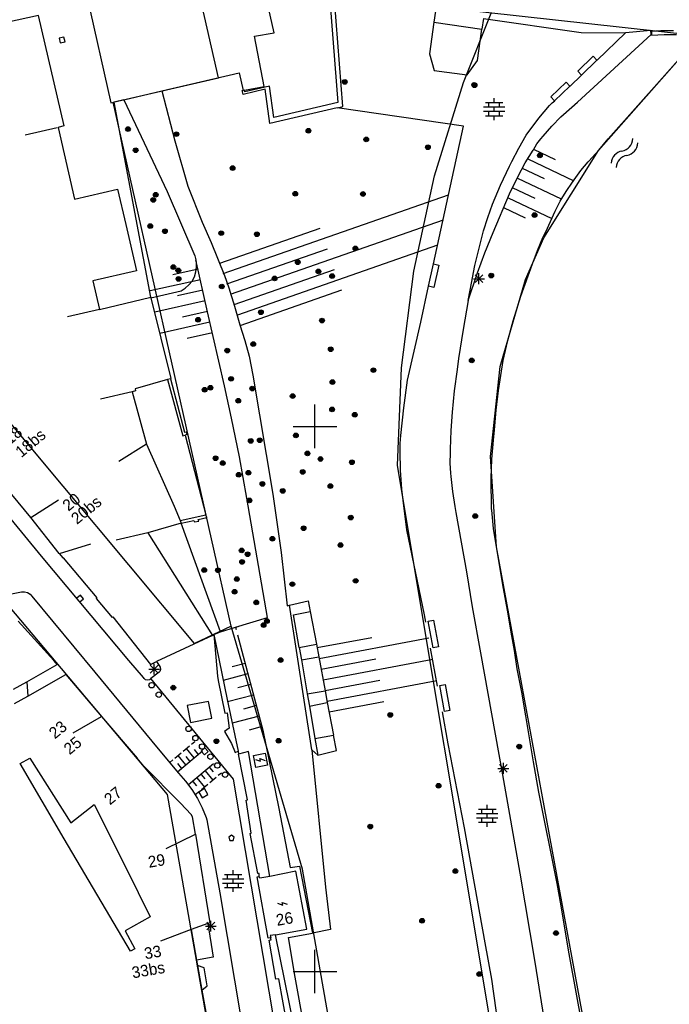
# Model space of a CAD drawing. Header units: millimetres. Extents: x 135944 to 142000, y 454200 to 456692.
# Tile 70 of 185: x 137123 to 137182, y 455997 to 456087. Entities that reach past the tile are written whole.
import ezdxf
from ezdxf.enums import TextEntityAlignment as Align

# ---------------------------------------------------------------- set-up
doc = ezdxf.new("R2010")
doc.units = ezdxf.units.MM
doc.layers.add('TotaalGBKN2013_Bistad', color=251, linetype='Continuous')
doc.layers.add('TotaalGBKN2013X$0$Contouren', color=251, linetype='Continuous')
doc.styles.add('TotaalGBKN2013X$0$GBKN binnenstad 2009$0$Standard', font='txt')

msp = doc.modelspace()

# ---------------------------------------------------------------- linework, layer by layer
at = {"layer": 'TotaalGBKN2013_Bistad'}
for p, q in [((137126.941, 456098.971), (137131.301, 456079.671)), ((137146.27, 456086.09), (137144.56, 456093.72)), ((137151.36, 456089.11), (137152.11, 456079.69)), ((137152.57, 456079.35), (137151.8, 456089.15)), ((137161.062, 456088.096), (137160.902, 456087.063)), ((137124.674, 456087.691), (137121.749, 456087.028)), ((137124.649, 456087.681), (137126.976, 456077.556)), ((137160.902, 456087.063), (137160.49, 456084.167)), ((137160.902, 456087.063), (137165.292, 456086.426)), ((137165.447, 456087.423), (137165.292, 456086.426)), ((137165.447, 456087.423), (137174.391, 456086.119)), ((137144.45, 456085.79), (137146.27, 456086.09)), ((137164.915, 456083.57), (137165.292, 456086.426)), ((137174.391, 456086.119), (137178.457, 456086.095)), ((137178.457, 456086.095), (137175.863, 456083.584)), ((137180.797, 456086.313), (137178.457, 456086.095)), ((137180.82, 456085.934), (137180.797, 456086.313)), ((137181.696, 456086.285), (137180.841, 456086.231)), ((137180.841, 456086.231), (137180.861, 456085.891)), ((137182.855, 456086.288), (137181.696, 456086.285)), ((137126.998, 456085.706), (137126.561, 456085.601)), ((137126.561, 456085.601), (137126.666, 456085.164)), ((137126.666, 456085.164), (137127.103, 456085.269)), ((137127.103, 456085.269), (137126.998, 456085.706)), ((137145.36, 456081.18), (137144.45, 456085.79)), ((137175.548, 456081.126), (137180.82, 456085.934)), ((137176.884, 456076.383), (137185.21, 456085.762)), ((137180.861, 456085.891), (137182.003, 456085.953)), ((137182.003, 456085.953), (137183.147, 456085.936)), ((137160.49, 456084.167), (137160.943, 456082.652)), ((137163.943, 456082.253), (137164.915, 456083.57)), ((137174.095, 456082.581), (137175.495, 456083.953)), ((137175.845, 456083.596), (137174.445, 456082.224)), ((137175.495, 456083.953), (137175.845, 456083.596)), ((137160.943, 456082.652), (137163.943, 456082.253)), ((137174.445, 456082.224), (137174.095, 456082.581)), ((137135.974, 456080.773), (137143.051, 456082.441)), ((137143.051, 456082.441), (137143.411, 456080.821)), ((137174.434, 456082.21), (137173.383, 456081.201)), ((137132.492, 456079.952), (137135.974, 456080.773)), ((137135.974, 456080.773), (137137.157, 456076.191)), ((137143.343, 456080.802), (137143.411, 456080.821)), ((137143.436, 456080.454), (137143.343, 456080.802)), ((137143.538, 456080.844), (137143.411, 456080.821)), ((137145.43, 456080.913), (137143.436, 456080.454)), ((137143.538, 456080.844), (137145.36, 456081.18)), ((137143.579, 456080.692), (137143.538, 456080.844)), ((137145.842, 456081.214), (137143.579, 456080.692)), ((137145.88, 456077.78), (137145.43, 456080.913)), ((137146.24, 456078.32), (137145.842, 456081.214)), ((137171.616, 456080.222), (137173.02, 456081.568)), ((137173.366, 456081.207), (137171.962, 456079.861)), ((137173.02, 456081.568), (137173.366, 456081.207)), ((137174.057, 456079.727), (137175.548, 456081.126)), ((137132.492, 456079.952), (137131.606, 456079.743)), ((137132.492, 456079.952), (137136.474, 456071.546)), ((137166.425, 456079.696), (137166.425, 456080.096)), ((137171.962, 456079.861), (137171.616, 456080.222)), ((137171.74, 456079.66), (137172.002, 456079.873)), ((137131.301, 456079.671), (137131.606, 456079.743)), ((137134.961, 456061.85), (137131.606, 456079.743)), ((137152.054, 456079.229), (137145.88, 456077.78)), ((137152.11, 456079.69), (137146.24, 456078.32)), ((137152.054, 456079.229), (137152.57, 456079.35)), ((137163.62, 456077.537), (137152.054, 456079.229)), ((137165.445, 456079.296), (137167.405, 456079.296)), ((137165.445, 456078.896), (137167.405, 456078.896)), ((137165.625, 456079.696), (137167.225, 456079.696)), ((137165.925, 456079.296), (137165.925, 456079.696)), ((137165.925, 456078.496), (137165.925, 456078.896)), ((137166.425, 456078.896), (137166.425, 456079.296)), ((137166.925, 456079.296), (137166.925, 456079.696)), ((137166.925, 456078.496), (137166.925, 456078.896)), ((137170.531, 456078.281), (137171.504, 456079.417)), ((137171.504, 456079.417), (137171.74, 456079.66)), ((137172.785, 456078.61), (137174.057, 456079.727)), ((137165.625, 456078.496), (137167.225, 456078.496)), ((137166.425, 456078.096), (137166.425, 456078.496)), ((137169.36, 456076.708), (137170.531, 456078.281)), ((137171.703, 456077.531), (137172.546, 456078.386)), ((137172.546, 456078.386), (137172.785, 456078.61)), ((137126.371, 456077.383), (137123.446, 456076.72)), ((137126.976, 456077.556), (137126.477, 456077.399)), ((137126.477, 456077.399), (137127.964, 456070.833)), ((137160.868, 456064.893), (137163.62, 456077.537)), ((137170.92, 456076.621), (137171.703, 456077.531)), ((137137.157, 456076.191), (137138.344, 456072.025)), ((137168.678, 456075.517), (137169.36, 456076.708)), ((137170.338, 456075.901), (137170.7, 456076.383)), ((137170.7, 456076.383), (137170.92, 456076.621)), ((137176.007, 456075.336), (137176.884, 456076.383)), ((137168.062, 456074.291), (137168.678, 456075.517)), ((137169.279, 456074.162), (137170.011, 456075.327)), ((137170.011, 456075.327), (137170.043, 456075.375)), ((137170.038, 456075.419), (137172.031, 456074.468)), ((137170.043, 456075.375), (137170.338, 456075.901)), ((137175.095, 456074.319), (137176.007, 456075.336)), ((137169.507, 456074.544), (137173.726, 456072.532)), ((137167.021, 456072.133), (137167.839, 456073.852)), ((137167.839, 456073.852), (137168.062, 456074.291)), ((137168.615, 456072.957), (137169.279, 456074.162)), ((137169.009, 456073.673), (137171.002, 456072.723)), ((137173.774, 456072.606), (137174.373, 456073.454)), ((137174.373, 456073.454), (137175.035, 456074.253)), ((137175.035, 456074.253), (137175.095, 456074.319)), ((137167.832, 456071.315), (137168.615, 456072.957)), ((137168.578, 456072.771), (137172.565, 456070.87)), ((137173.611, 456072.398), (137173.774, 456072.606)), ((137127.964, 456070.833), (137131.921, 456071.748)), ((137131.921, 456071.748), (137132.665, 456068.522)), ((137138.344, 456072.025), (137139.673, 456068.743)), ((137166.277, 456070.381), (137167.021, 456072.133)), ((137168.148, 456071.868), (137170.141, 456070.918)), ((137173.015, 456071.554), (137173.611, 456072.398)), ((137136.474, 456071.546), (137138.991, 456065.637)), ((137141.608, 456064.012), (137162.255, 456071.236)), ((137166.329, 456067.784), (137167.832, 456071.315)), ((137167.717, 456070.966), (137171.704, 456069.065)), ((137172.486, 456070.667), (137173.015, 456071.554)), ((137165.842, 456069.172), (137166.277, 456070.381)), ((137167.287, 456070.063), (137169.28, 456069.112)), ((137172.027, 456069.742), (137172.486, 456070.667)), ((137142.269, 456062.124), (137161.771, 456068.948)), ((137165.463, 456067.945), (137165.842, 456069.172)), ((137171.162, 456067.84), (137172.027, 456069.742)), ((137132.665, 456068.522), (137133.649, 456064.253)), ((137139.673, 456068.743), (137140.5, 456066.86)), ((137141.278, 456064.956), (137150.486, 456068.178)), ((137165.045, 456066.349), (137165.463, 456067.945)), ((137165.568, 456065.915), (137166.329, 456067.784)), ((137170.389, 456066.125), (137170.904, 456067.311)), ((137170.904, 456067.311), (137171.162, 456067.84)), ((137140.5, 456066.86), (137141.717, 456063.845)), ((137141.939, 456063.068), (137151.147, 456066.29)), ((137142.929, 456060.237), (137161.253, 456066.647)), ((137164.672, 456064.743), (137165.045, 456066.349)), ((137138.991, 456065.637), (137139.099, 456065.287)), ((137164.904, 456064.068), (137165.568, 456065.915)), ((137169.949, 456064.909), (137170.389, 456066.125)), ((137139.291, 456064.429), (137136.985, 456063.912)), ((137139.093, 456064.161), (137139.155, 456064.61)), ((137140.154, 456060.519), (137139.099, 456065.287)), ((137139.138, 456065.064), (137139.099, 456065.287)), ((137139.155, 456064.61), (137139.138, 456065.064)), ((137160.41, 456062.86), (137160.865, 456064.906)), ((137160.865, 456064.906), (137161.353, 456064.797)), ((137161.353, 456064.797), (137160.898, 456062.751)), ((137164.342, 456063.142), (137164.672, 456064.743)), ((137169.661, 456064.148), (137169.949, 456064.909)), ((137133.649, 456064.253), (137129.648, 456063.35)), ((137138.739, 456063.328), (137138.953, 456063.729)), ((137138.953, 456063.729), (137139.093, 456064.161)), ((137141.717, 456063.845), (137142.099, 456062.714)), ((137142.599, 456061.18), (137151.807, 456064.402)), ((137164.061, 456061.531), (137164.904, 456064.068)), ((137164.535, 456063.543), (137165.535, 456063.543)), ((137164.681, 456063.189), (137165.389, 456063.897)), ((137165.389, 456063.189), (137164.681, 456063.897)), ((137165.035, 456063.043), (137165.035, 456064.043)), ((137168.879, 456061.929), (137169.661, 456064.148)), ((137129.648, 456063.35), (137130.249, 456060.704)), ((137139.51, 456063.453), (137134.898, 456062.419)), ((137137.734, 456062.431), (137138.12, 456062.669)), ((137138.12, 456062.669), (137138.459, 456062.971)), ((137138.459, 456062.971), (137138.739, 456063.328)), ((137142.099, 456062.714), (137142.64, 456061.02)), ((137159.702, 456059.572), (137160.424, 456062.866)), ((137160.898, 456062.751), (137160.41, 456062.86)), ((137164.061, 456061.531), (137164.342, 456063.142)), ((137130.249, 456060.704), (137134.961, 456061.85)), ((137134.961, 456061.85), (137134.978, 456061.781)), ((137134.978, 456061.781), (137137.734, 456062.431)), ((137134.978, 456061.781), (137136.806, 456054.386)), ((137139.729, 456062.477), (137137.423, 456061.96)), ((137143.15, 456059.255), (137152.468, 456062.515)), ((137168.173, 456059.685), (137168.879, 456061.929)), ((137139.947, 456061.502), (137135.336, 456060.468)), ((137142.64, 456061.02), (137143.131, 456059.31)), ((137164.061, 456061.531), (137163.573, 456058.878)), ((137130.249, 456060.704), (137127.324, 456060.041)), ((137140.166, 456060.526), (137137.86, 456060.009)), ((137141.724, 456053.708), (137140.154, 456060.519)), ((137140.385, 456059.55), (137135.774, 456058.516)), ((137143.131, 456059.31), (137143.586, 456057.878)), ((137158.501, 456054.235), (137159.702, 456059.572)), ((137167.677, 456057.875), (137168.173, 456059.685)), ((137140.604, 456058.574), (137138.298, 456058.057)), ((137163.573, 456058.878), (137163.164, 456056.212)), ((137143.586, 456057.878), (137143.973, 456056.427)), ((137167.252, 456056.047), (137167.677, 456057.875)), ((137143.973, 456056.427), (137144.297, 456054.682)), ((137163.164, 456056.212), (137163.032, 456055.219)), ((137166.814, 456053.296), (137167.252, 456056.047)), ((137144.297, 456054.682), (137146.14, 456043.769)), ((137163.032, 456055.219), (137162.771, 456053.265)), ((137136.505, 456054.299), (137133.537, 456053.442)), ((137136.753, 456054.371), (137136.505, 456054.299)), ((137136.505, 456054.299), (137137.887, 456049.124)), ((137136.806, 456054.386), (137136.753, 456054.371)), ((137136.753, 456054.371), (137138.051, 456049.46)), ((137142.357, 456050.738), (137141.724, 456053.708)), ((137158.161, 456051.698), (137158.501, 456054.235)), ((137133.263, 456053.155), (137130.338, 456052.492)), ((137133.568, 456053.257), (137133.263, 456053.155)), ((137133.263, 456053.155), (137134.552, 456048.377)), ((137133.537, 456053.442), (137133.568, 456053.257)), ((137162.771, 456053.265), (137162.582, 456051.303)), ((137166.623, 456051.487), (137166.814, 456053.296)), ((137150, 456050), (137150, 456052)), ((137157.885, 456049.154), (137158.161, 456051.698)), ((137162.582, 456051.303), (137162.447, 456049.608)), ((137166.473, 456049.675), (137166.623, 456051.487)), ((137143.086, 456047.198), (137142.357, 456050.738)), ((137148, 456050), (137150, 456050)), ((137150, 456050), (137152, 456050)), ((137150, 456048), (137150, 456050)), ((137137.887, 456049.124), (137138.118, 456049.202)), ((137138.051, 456049.46), (137138.201, 456049.511)), ((137138.262, 456049.251), (137138.118, 456049.202)), ((137138.118, 456049.202), (137140.004, 456041.899)), ((137138.201, 456049.511), (137138.262, 456049.251)), ((137157.829, 456048.437), (137157.885, 456049.154)), ((137162.447, 456049.608), (137162.392, 456047.909)), ((137166.36, 456048.719), (137166.473, 456049.675)), ((137123.967, 456041.654), (137118.3, 456048.454)), ((137134.552, 456048.377), (137132.02, 456046.769)), ((137134.552, 456048.377), (137137.088, 456042.688)), ((137157.811, 456047.718), (137157.829, 456048.437)), ((137166.218, 456046.984), (137166.36, 456048.719)), ((137157.854, 456045.997), (137157.811, 456047.718)), ((137162.391, 456047.562), (137162.372, 456046.634)), ((137162.392, 456047.909), (137162.391, 456047.562)), ((137124.948, 456038.104), (137117.963, 456046.598)), ((137143.771, 456043.429), (137143.086, 456047.198)), ((137162.372, 456046.634), (137162.433, 456045.707)), ((137166.155, 456045.244), (137166.218, 456046.984)), ((137157.977, 456044.228), (137157.854, 456045.997)), ((137162.433, 456045.707), (137162.472, 456045.397)), ((137162.472, 456045.397), (137162.604, 456044.02)), ((137166.197, 456042.4), (137166.155, 456045.244)), ((137146.14, 456043.769), (137146.918, 456038.429)), ((137158.179, 456042.466), (137157.977, 456044.228)), ((137162.604, 456044.02), (137162.816, 456042.653)), ((137123.967, 456041.654), (137126.5, 456043.263)), ((137145.644, 456032.468), (137143.771, 456043.429)), ((137137.088, 456042.688), (137137.643, 456041.357)), ((137137.643, 456041.357), (137140.004, 456041.899)), ((137140.095, 456041.634), (137140.004, 456041.899)), ((137158.426, 456040.52), (137158.179, 456042.466)), ((137162.816, 456042.653), (137162.925, 456042.098)), ((137162.925, 456042.098), (137163.882, 456036.65)), ((137166.203, 456042.324), (137166.197, 456042.4)), ((137166.382, 456040.635), (137166.203, 456042.324)), ((137126.563, 456038.33), (137123.967, 456041.654)), ((137137.743, 456041.117), (137134.699, 456040.22)), ((137137.643, 456041.357), (137137.743, 456041.117)), ((137137.743, 456041.117), (137138.905, 456041.374)), ((137141.338, 456031.145), (137137.743, 456041.117)), ((137138.905, 456041.374), (137138.961, 456041.229)), ((137138.961, 456041.229), (137139.349, 456041.308)), ((137139.303, 456041.468), (137140.095, 456041.634)), ((137139.349, 456041.308), (137139.303, 456041.468)), ((137134.699, 456040.22), (137131.774, 456039.557)), ((137134.699, 456040.22), (137140.62, 456030.825)), ((137160.049, 456032.702), (137158.426, 456040.52)), ((137166.64, 456038.956), (137166.382, 456040.635)), ((137126.607, 456038.34), (137129.476, 456039.218)), ((137126.563, 456038.33), (137126.899, 456037.927)), ((137146.918, 456038.429), (137147.457, 456033.55)), ((137167.269, 456035.141), (137166.64, 456038.956)), ((137132.952, 456028.52), (137124.948, 456038.104)), ((137126.899, 456037.927), (137126.934, 456037.947)), ((137126.934, 456037.947), (137130.002, 456034.265)), ((137163.882, 456036.65), (137164.4, 456033.44)), ((137121.901, 456034.571), (137123.111, 456034.811)), ((137123.111, 456034.811), (137123.388, 456034.82)), ((137123.388, 456034.82), (137123.657, 456034.75)), ((137123.657, 456034.75), (137123.894, 456034.607)), ((137167.644, 456033.135), (137167.269, 456035.141)), ((137123.894, 456034.607), (137124.061, 456034.431)), ((137124.061, 456034.431), (137129.821, 456027.451)), ((137128.514, 456034.528), (137128.168, 456034.24)), ((137128.456, 456033.894), (137128.802, 456034.182)), ((137128.802, 456034.182), (137128.514, 456034.528)), ((137130.002, 456034.265), (137129.963, 456034.205)), ((137129.963, 456034.205), (137131.413, 456032.465)), ((137147.674, 456033.6), (137149.389, 456033.998)), ((137149.389, 456033.998), (137149.575, 456033.008)), ((137147.457, 456033.55), (137147.674, 456033.6)), ((137149.732, 456020.322), (137147.674, 456033.6)), ((137148.052, 456032.72), (137149.575, 456033.008)), ((137149.575, 456033.008), (137150.136, 456030.017)), ((137164.4, 456033.44), (137165.175, 456029.227)), ((137167.978, 456031.122), (137167.644, 456033.135)), ((137126.068, 456028.53), (137122.817, 456032.12)), ((137131.413, 456032.465), (137131.493, 456032.525)), ((137131.493, 456032.525), (137134.943, 456028.16)), ((137142.728, 456031.595), (137145.644, 456032.468)), ((137148.568, 456029.723), (137148.052, 456032.72)), ((137160.169, 456032.05), (137160.049, 456032.702)), ((137160.374, 456032.143), (137160.866, 456032.233)), ((137160.828, 456029.674), (137160.374, 456032.143)), ((137160.866, 456032.233), (137161.32, 456029.765)), ((137140.736, 456030.906), (137141.338, 456031.145)), ((137141.338, 456031.145), (137142.728, 456031.595)), ((137142.481, 456031.533), (137142.965, 456031.657)), ((137142.723, 456031.595), (137142.785, 456031.353)), ((137168.277, 456029.445), (137167.978, 456031.122)), ((137140.62, 456030.825), (137135.492, 456028.418)), ((137140.62, 456030.825), (137140.736, 456030.906)), ((137140.736, 456030.906), (137141.955, 456024.961)), ((137140.736, 456030.906), (137141.085, 456027.074)), ((137142.915, 456030.871), (137145.241, 456022.128)), ((137150.195, 456029.705), (137155.219, 456030.648)), ((137150.38, 456028.722), (137160.428, 456030.609)), ((137148.568, 456029.723), (137150.136, 456030.017)), ((137148.568, 456029.723), (137148.766, 456028.574)), ((137150.136, 456030.017), (137150.352, 456028.867)), ((137161.249, 456026.181), (137160.607, 456029.671)), ((137161.32, 456029.765), (137160.828, 456029.674)), ((137165.175, 456029.227), (137167.185, 456018.042)), ((137168.541, 456027.763), (137168.277, 456029.445)), ((137126.388, 456028.154), (137126.068, 456028.53)), ((137134.29, 456026.958), (137132.952, 456028.52)), ((137134.943, 456028.16), (137135.492, 456028.418)), ((137135.492, 456028.418), (137135.714, 456028.08)), ((137148.766, 456028.574), (137150.352, 456028.867)), ((137148.766, 456028.574), (137149.302, 456025.463)), ((137150.352, 456028.867), (137150.941, 456025.732)), ((137150.564, 456027.739), (137155.589, 456028.683)), ((137150.749, 456026.757), (137160.797, 456028.643)), ((137123.603, 456026.58), (137126.388, 456028.154)), ((137129.821, 456027.451), (137135.631, 456020.421)), ((137134.771, 456027.729), (137135.771, 456027.729)), ((137134.917, 456027.375), (137135.625, 456028.083)), ((137135.625, 456027.375), (137134.917, 456028.083)), ((137135.731, 456027.45), (137134.972, 456026.865)), ((137135.271, 456027.229), (137135.271, 456028.229)), ((137135.714, 456028.08), (137135.812, 456027.909)), ((137135.78, 456027.524), (137135.731, 456027.45)), ((137135.835, 456027.713), (137135.78, 456027.524)), ((137135.812, 456027.909), (137135.835, 456027.713)), ((137143.611, 456028.257), (137142.421, 456027.941)), ((137168.965, 456025.607), (137168.541, 456027.763)), ((137122.384, 456025.891), (137123.603, 456026.58)), ((137123.603, 456026.58), (137123.688, 456025.264)), ((137123.688, 456025.264), (137127.164, 456027.242)), ((137127.164, 456027.242), (137130.439, 456023.403)), ((137134.342, 456026.872), (137134.29, 456026.958)), ((137134.481, 456026.76), (137134.342, 456026.872)), ((137134.655, 456026.718), (137134.481, 456026.76)), ((137134.83, 456026.756), (137134.655, 456026.718)), ((137134.972, 456026.865), (137134.83, 456026.756)), ((137142.553, 456017.65), (137134.972, 456026.865)), ((137141.085, 456027.074), (137141.138, 456026.701)), ((137141.138, 456026.701), (137141.731, 456023.697)), ((137143.868, 456027.291), (137141.589, 456026.685)), ((137150.933, 456025.774), (137155.958, 456026.717)), ((137151.118, 456024.791), (137161.167, 456026.678)), ((137144.125, 456026.324), (137142.935, 456026.008)), ((137149.302, 456025.463), (137150.941, 456025.732)), ((137150.941, 456025.732), (137151.139, 456024.675)), ((137161.448, 456026.241), (137161.939, 456026.331)), ((137161.887, 456023.852), (137161.448, 456026.241)), ((137161.939, 456026.331), (137162.379, 456023.943)), ((137169.317, 456023.439), (137168.965, 456025.607)), ((137122.471, 456024.571), (137123.688, 456025.264)), ((137140.256, 456024.772), (137138.294, 456024.385)), ((137140.56, 456023.232), (137140.256, 456024.772)), ((137141.955, 456024.961), (137142.955, 456020.213)), ((137144.382, 456025.358), (137142.005, 456024.725)), ((137149.302, 456025.463), (137149.492, 456024.338)), ((137151.302, 456023.808), (137156.327, 456024.752)), ((137138.294, 456024.385), (137138.598, 456022.845)), ((137144.639, 456024.391), (137143.449, 456024.075)), ((137149.492, 456024.338), (137151.139, 456024.675)), ((137149.492, 456024.338), (137150.007, 456021.371)), ((137151.139, 456024.675), (137151.702, 456021.678)), ((137162.222, 456020.895), (137161.685, 456023.813)), ((137162.379, 456023.943), (137161.887, 456023.852)), ((137127.843, 456021.893), (137130.435, 456023.4)), ((137130.439, 456023.403), (137133.715, 456019.564)), ((137138.598, 456022.845), (137140.56, 456023.232)), ((137141.731, 456023.697), (137141.971, 456023.717)), ((137141.971, 456023.717), (137142.15, 456022.307)), ((137144.896, 456023.425), (137142.417, 456022.766)), ((137170.037, 456019.23), (137169.317, 456023.439)), ((137142.15, 456022.307), (137141.73, 456022.001)), ((137141.73, 456022.001), (137142.363, 456020.902)), ((137145.153, 456022.459), (137143.963, 456022.142)), ((137145.241, 456022.128), (137146.694, 456014.945)), ((137138.702, 456020.852), (137138.989, 456021.094)), ((137150.007, 456021.371), (137151.702, 456021.678)), ((137150.007, 456021.371), (137150.268, 456019.853)), ((137151.967, 456020.267), (137151.702, 456021.678)), ((137135.631, 456020.421), (137137.511, 456018.191)), ((137137.403, 456018.319), (137139.698, 456020.254)), ((137137.938, 456020.208), (137138.511, 456020.691)), ((137138.933, 456019.609), (137138.224, 456020.449)), ((137139.315, 456019.931), (137138.961, 456020.351)), ((137139.928, 456020.51), (137139.583, 456020.221)), ((137139.583, 456020.221), (137139.872, 456019.876)), ((137139.872, 456019.876), (137140.217, 456020.165)), ((137140.217, 456020.165), (137139.928, 456020.51)), ((137142.363, 456020.902), (137142.685, 456020.078)), ((137142.685, 456020.078), (137142.955, 456020.213)), ((137142.955, 456020.213), (137143.011, 456019.927)), ((137143.915, 456020.175), (137143.011, 456019.927)), ((137145.863, 456008.726), (137143.915, 456020.175)), ((137149.732, 456020.322), (137150.986, 456007.748)), ((137150.268, 456019.853), (137149.732, 456020.322)), ((137150.268, 456019.853), (137151.967, 456020.267)), ((137163.709, 456013.187), (137162.222, 456020.895)), ((137122.984, 456019.066), (137123.862, 456019.577)), ((137123.862, 456019.577), (137127.63, 456013.641)), ((137134.302, 456018.876), (137133.715, 456019.564)), ((137136.694, 456019.16), (137136.982, 456019.402)), ((137137.173, 456019.563), (137137.746, 456020.046)), ((137138.168, 456018.964), (137137.46, 456019.805)), ((137138.551, 456019.287), (137138.196, 456019.707)), ((137143.825, 456015.734), (137143.011, 456019.927)), ((137144.366, 456019.801), (137145.431, 456020.023)), ((137144.584, 456018.706), (137144.366, 456019.801)), ((137144.545, 456019.449), (137145.012, 456019.28)), ((137145.012, 456019.28), (137144.968, 456019.526)), ((137144.968, 456019.526), (137145.435, 456019.357)), ((137145.431, 456020.023), (137145.654, 456018.928)), ((137127.034, 456012.157), (137122.984, 456019.066)), ((137137.697, 456015.446), (137134.302, 456018.876)), ((137137.786, 456018.642), (137137.432, 456019.062)), ((137140.717, 456019.046), (137138.423, 456017.112)), ((137139.952, 456018.401), (137140.661, 456017.56)), ((137140.335, 456018.724), (137140.689, 456018.303)), ((137145.654, 456018.928), (137144.584, 456018.706)), ((137166.77, 456018.63), (137167.77, 456018.63)), ((137166.916, 456018.276), (137167.624, 456018.984)), ((137167.624, 456018.276), (137166.916, 456018.984)), ((137167.27, 456018.13), (137167.27, 456019.13)), ((137170.531, 456016.446), (137170.037, 456019.23)), ((137137.511, 456018.191), (137138.147, 456017.467)), ((137138.147, 456017.467), (137138.722, 456016.692)), ((137139.188, 456017.757), (137139.897, 456016.916)), ((137139.57, 456018.079), (137139.924, 456017.658)), ((137140.948, 456017.802), (137140.375, 456017.319)), ((137141.426, 456018.205), (137141.139, 456017.963)), ((137153.266, 455953.826), (137142.553, 456017.65)), ((137167.185, 456018.042), (137168.772, 456009.027)), ((137138.722, 456016.692), (137139.23, 456015.872)), ((137138.805, 456017.434), (137139.16, 456017.014)), ((137139.887, 456016.771), (137139.353, 456016.457)), ((137140.183, 456017.157), (137139.61, 456016.674)), ((137140.201, 456016.237), (137139.887, 456016.771)), ((137139.419, 456016.513), (137139.041, 456016.194)), ((137139.23, 456015.872), (137139.668, 456015.013)), ((137139.353, 456016.457), (137139.667, 456015.923)), ((137139.667, 456015.923), (137140.201, 456016.237)), ((137143.705, 456015.703), (137143.825, 456015.734)), ((137144.148, 456012.699), (137143.705, 456015.703)), ((137172.188, 456008.058), (137170.531, 456016.446)), ((137127.63, 456013.641), (137129.769, 456015.315)), ((137129.769, 456015.315), (137132.69, 456009.469)), ((137138.654, 456014.385), (137137.697, 456015.446)), ((137139.668, 456015.013), (137140.034, 456014.121)), ((137146.694, 456014.945), (137147.738, 456009.527)), ((137164.997, 456014.883), (137166.597, 456014.883)), ((137165.297, 456014.483), (137165.297, 456014.883)), ((137165.797, 456014.883), (137165.797, 456015.283)), ((137166.297, 456014.483), (137166.297, 456014.883)), ((137138.791, 456014.193), (137138.654, 456014.385)), ((137139.051, 456012.595), (137138.791, 456014.193)), ((137140.034, 456014.121), (137140.111, 456013.901)), ((137140.111, 456013.901), (137141.281, 456007.221)), ((137164.817, 456014.483), (137166.777, 456014.483)), ((137164.817, 456014.083), (137166.777, 456014.083)), ((137165.297, 456013.683), (137165.297, 456014.083)), ((137165.797, 456014.083), (137165.797, 456014.483)), ((137166.297, 456013.683), (137166.297, 456014.083)), ((137165.594, 456002.62), (137163.709, 456013.187)), ((137164.997, 456013.683), (137166.597, 456013.683)), ((137165.797, 456013.283), (137165.797, 456013.683)), ((137133.111, 456001.864), (137127.034, 456012.157)), ((137136.379, 456011.269), (137139.066, 456012.602)), ((137139.051, 456012.595), (137140.373, 456004.46)), ((137142.351, 456012.502), (137142.101, 456012.32)), ((137142.101, 456012.32), (137142.205, 456012.002)), ((137142.601, 456012.32), (137142.351, 456012.502)), ((137142.498, 456012.002), (137142.601, 456012.32)), ((137144.063, 456012.664), (137144.148, 456012.699)), ((137144.763, 456008.981), (137144.063, 456012.664)), ((137142.205, 456012.002), (137142.498, 456012.002)), ((137132.69, 456009.469), (137134.913, 456005.019)), ((137147.738, 456009.527), (137148.587, 456009.669)), ((137148.587, 456009.669), (137149.778, 456003.521)), ((137141.525, 456008.508), (137143.485, 456008.508)), ((137141.705, 456008.908), (137143.305, 456008.908)), ((137142.005, 456008.508), (137142.005, 456008.908)), ((137142.505, 456008.908), (137142.505, 456009.308)), ((137142.505, 456008.108), (137142.505, 456008.508)), ((137143.005, 456008.508), (137143.005, 456008.908)), ((137144.709, 456008.676), (137144.904, 456008.71)), ((137145.728, 456003.047), (137144.709, 456008.676)), ((137144.893, 456009.001), (137144.763, 456008.981)), ((137144.904, 456008.71), (137144.893, 456009.001)), ((137144.964, 456008.551), (137144.904, 456008.71)), ((137145.863, 456008.726), (137144.964, 456008.551)), ((137148.258, 456009.193), (137145.863, 456008.726)), ((137149.262, 456003.88), (137148.258, 456009.193)), ((137168.772, 456009.027), (137170.155, 456000.855)), ((137141.525, 456008.108), (137143.485, 456008.108)), ((137141.705, 456007.708), (137143.305, 456007.708)), ((137142.005, 456007.708), (137142.005, 456008.108)), ((137142.505, 456007.308), (137142.505, 456007.708)), ((137143.005, 456007.708), (137143.005, 456008.108)), ((137150.986, 456007.748), (137151.439, 456003.843)), ((137172.508, 456006.349), (137172.188, 456008.058)), ((137141.281, 456007.221), (137143.291, 455995.211)), ((137146.581, 456006.258), (137147.048, 456006.089)), ((137147.048, 456006.089), (137147.004, 456006.335)), ((137147.004, 456006.335), (137147.471, 456006.166)), ((137173.303, 456001.613), (137172.508, 456006.349)), ((137134.913, 456005.019), (137132.61, 456003.726)), ((137140.176, 456004.389), (137138.665, 456003.843)), ((137139.96, 456004.161), (137140.96, 456004.161)), ((137140.106, 456003.807), (137140.814, 456004.515)), ((137140.814, 456003.807), (137140.106, 456004.515)), ((137140.373, 456004.46), (137140.176, 456004.389)), ((137140.176, 456004.389), (137140.681, 456001.301)), ((137140.46, 456003.661), (137140.46, 456004.661)), ((137132.61, 456003.726), (137133.499, 456002.072)), ((137138.665, 456003.844), (137135.857, 456002.79)), ((137138.665, 456003.843), (137139.159, 456001.04)), ((137145.932, 456003.081), (137145.728, 456003.047)), ((137146.382, 456003.377), (137145.903, 456003.293)), ((137145.903, 456003.293), (137145.973, 456003.088)), ((137145.973, 456003.088), (137145.932, 456003.081)), ((137145.989, 456002.913), (137145.932, 456003.081)), ((137146.382, 456003.377), (137149.262, 456003.88)), ((137148.666, 455992.102), (137146.382, 456003.377)), ((137147.577, 456003.108), (137149.778, 456003.521)), ((137148.206, 455999.481), (137147.577, 456003.108)), ((137151.439, 456003.843), (137149.778, 456003.521)), ((137145.794, 456002.858), (137145.989, 456002.913)), ((137146.425, 455999.3), (137145.794, 456002.858)), ((137166.202, 455999.31), (137165.594, 456002.62)), ((137133.499, 456002.072), (137133.111, 456001.864)), ((137140.681, 456001.301), (137139.159, 456001.04)), ((137150, 456000), (137150, 456002)), ((137176.751, 455982.861), (137173.303, 456001.613)), ((137139.159, 456001.04), (137139.246, 456000.544)), ((137139.841, 456000.345), (137139.246, 456000.544)), ((137139.246, 456000.544), (137139.646, 455998.279)), ((137140.136, 455998.671), (137139.841, 456000.345)), ((137170.155, 456000.855), (137172.449, 455986.655)), ((137148, 456000), (137150, 456000)), ((137149.495, 455992.25), (137148.206, 455999.481)), ((137150, 456000), (137152, 456000)), ((137150, 455998), (137150, 456000)), ((137139.646, 455998.279), (137140.136, 455998.671)), ((137146.69, 455999.336), (137146.425, 455999.3)), ((137148.023, 455991.987), (137146.69, 455999.336)), ((137171.202, 455964.675), (137166.202, 455999.31)), ((137139.646, 455998.279), (137140.243, 455994.89))]:
    msp.add_line(p, q, dxfattribs=at)
for centre, radius in [((137152.74, 456081.592), 0.215), ((137152.74, 456081.592), 0.155), ((137152.74, 456081.592), 0.095), ((137152.74, 456081.592), 0.035), ((137164.596, 456081.324), 0.215), ((137164.631, 456081.284), 0.215), ((137164.596, 456081.324), 0.155), ((137164.631, 456081.284), 0.155), ((137164.596, 456081.324), 0.095), ((137164.631, 456081.284), 0.095), ((137164.596, 456081.324), 0.035), ((137164.631, 456081.284), 0.035), ((137132.872, 456077.269), 0.215), ((137132.872, 456077.269), 0.155), ((137132.872, 456077.269), 0.095), ((137132.872, 456077.269), 0.035), ((137149.408, 456077.117), 0.215), ((137149.408, 456077.117), 0.155), ((137149.408, 456077.117), 0.095), ((137149.408, 456077.117), 0.035), ((137137.307, 456076.801), 0.215), ((137137.307, 456076.801), 0.155), ((137137.307, 456076.801), 0.095), ((137137.307, 456076.801), 0.035), ((137154.709, 456076.315), 0.215), ((137154.709, 456076.315), 0.155), ((137154.709, 456076.315), 0.095), ((137154.709, 456076.315), 0.035), ((137133.574, 456075.324), 0.215), ((137133.574, 456075.324), 0.155), ((137133.574, 456075.324), 0.095), ((137133.574, 456075.324), 0.035), ((137160.352, 456075.6), 0.215), ((137160.352, 456075.6), 0.155), ((137160.352, 456075.6), 0.095), ((137160.352, 456075.6), 0.035), ((137170.62, 456074.85), 0.215), ((137170.62, 456074.85), 0.155), ((137170.62, 456074.85), 0.095), ((137170.62, 456074.85), 0.035), ((137142.46, 456073.695), 0.215), ((137142.46, 456073.695), 0.155), ((137142.46, 456073.695), 0.095), ((137142.46, 456073.695), 0.035), ((137135.191, 456070.777), 0.215), ((137135.191, 456070.777), 0.155), ((137135.191, 456070.777), 0.095), ((137135.191, 456070.777), 0.035), ((137135.414, 456071.25), 0.215), ((137135.414, 456071.25), 0.155), ((137135.414, 456071.25), 0.095), ((137135.414, 456071.25), 0.035), ((137148.205, 456071.34), 0.215), ((137148.205, 456071.34), 0.155), ((137148.205, 456071.34), 0.095), ((137148.205, 456071.34), 0.035), ((137154.405, 456071.313), 0.215), ((137154.405, 456071.313), 0.155), ((137154.405, 456071.313), 0.095), ((137154.405, 456071.313), 0.035), ((137170.129, 456069.374), 0.215), ((137170.129, 456069.374), 0.155), ((137170.129, 456069.374), 0.095), ((137170.129, 456069.374), 0.035), ((137134.905, 456068.374), 0.215), ((137134.905, 456068.374), 0.155), ((137134.905, 456068.374), 0.095), ((137134.905, 456068.374), 0.035), ((137136.258, 456067.891), 0.215), ((137136.258, 456067.891), 0.155), ((137136.258, 456067.891), 0.095), ((137136.258, 456067.891), 0.035), ((137141.422, 456067.72), 0.215), ((137141.422, 456067.72), 0.155), ((137141.422, 456067.72), 0.095), ((137141.422, 456067.72), 0.035), ((137144.685, 456067.627), 0.215), ((137144.685, 456067.627), 0.155), ((137144.685, 456067.627), 0.095), ((137144.685, 456067.627), 0.035), ((137153.711, 456066.318), 0.215), ((137153.711, 456066.318), 0.155), ((137153.711, 456066.318), 0.095), ((137153.711, 456066.318), 0.035), ((137137.026, 456064.614), 0.215), ((137137.026, 456064.614), 0.155), ((137137.026, 456064.614), 0.095), ((137137.026, 456064.614), 0.035), ((137137.484, 456064.302), 0.215), ((137137.484, 456064.302), 0.155), ((137148.424, 456065.058), 0.215), ((137148.424, 456065.058), 0.155), ((137148.424, 456065.058), 0.095), ((137148.424, 456065.058), 0.035), ((137150.32, 456064.208), 0.215), ((137137.506, 456063.526), 0.215), ((137137.506, 456063.526), 0.155), ((137137.484, 456064.302), 0.095), ((137137.506, 456063.526), 0.095), ((137137.484, 456064.302), 0.035), ((137137.506, 456063.526), 0.035), ((137146.311, 456063.572), 0.215), ((137146.311, 456063.572), 0.155), ((137146.311, 456063.572), 0.095), ((137146.311, 456063.572), 0.035), ((137150.32, 456064.208), 0.155), ((137150.32, 456064.208), 0.095), ((137150.32, 456064.208), 0.035), ((137151.575, 456063.777), 0.215), ((137151.575, 456063.777), 0.155), ((137151.575, 456063.777), 0.095), ((137151.575, 456063.777), 0.035), ((137166.159, 456063.826), 0.215), ((137166.159, 456063.826), 0.155), ((137166.159, 456063.826), 0.095), ((137166.159, 456063.826), 0.035), ((137141.47, 456062.828), 0.215), ((137141.47, 456062.828), 0.155), ((137141.47, 456062.828), 0.095), ((137141.47, 456062.828), 0.035), ((137139.3, 456059.782), 0.215), ((137139.3, 456059.782), 0.155), ((137145.046, 456060.462), 0.215), ((137145.046, 456060.462), 0.155), ((137145.046, 456060.462), 0.095), ((137145.046, 456060.462), 0.035), ((137150.651, 456059.701), 0.215), ((137139.3, 456059.782), 0.095), ((137139.3, 456059.782), 0.035), ((137150.651, 456059.701), 0.155), ((137150.651, 456059.701), 0.095), ((137150.651, 456059.701), 0.035), ((137144.35, 456057.542), 0.215), ((137144.35, 456057.542), 0.155), ((137144.35, 456057.542), 0.095), ((137144.35, 456057.542), 0.035), ((137151.452, 456057.072), 0.215), ((137151.452, 456057.072), 0.155), ((137141.968, 456056.957), 0.215), ((137141.968, 456056.957), 0.155), ((137141.968, 456056.957), 0.095), ((137141.968, 456056.957), 0.035), ((137151.452, 456057.072), 0.095), ((137151.452, 456057.072), 0.035), ((137164.37, 456056.046), 0.215), ((137164.37, 456056.046), 0.155), ((137164.37, 456056.046), 0.095), ((137164.37, 456056.046), 0.035), ((137142.324, 456054.36), 0.215), ((137142.324, 456054.36), 0.155), ((137155.362, 456055.154), 0.215), ((137155.362, 456055.154), 0.155), ((137155.362, 456055.154), 0.095), ((137155.362, 456055.154), 0.035), ((137140.428, 456053.544), 0.215), ((137140.428, 456053.544), 0.155), ((137140.428, 456053.544), 0.095), ((137140.428, 456053.544), 0.035), ((137142.324, 456054.36), 0.095), ((137142.324, 456054.36), 0.035), ((137144.26, 456053.465), 0.215), ((137144.26, 456053.465), 0.155), ((137151.611, 456054.055), 0.215), ((137151.611, 456054.055), 0.155), ((137151.611, 456054.055), 0.095), ((137151.611, 456054.055), 0.035), ((137139.891, 456053.36), 0.215), ((137139.891, 456053.36), 0.155), ((137139.891, 456053.36), 0.095), ((137139.891, 456053.36), 0.035), ((137144.26, 456053.465), 0.095), ((137144.26, 456053.465), 0.035), ((137147.962, 456052.775), 0.215), ((137147.962, 456052.775), 0.155), ((137147.962, 456052.775), 0.095), ((137147.962, 456052.775), 0.035), ((137142.975, 456052.352), 0.215), ((137142.975, 456052.352), 0.155), ((137142.975, 456052.352), 0.095), ((137142.975, 456052.352), 0.035), ((137151.577, 456051.555), 0.215), ((137151.577, 456051.555), 0.155), ((137151.577, 456051.555), 0.095), ((137151.577, 456051.555), 0.035), ((137153.659, 456051.06), 0.215), ((137153.659, 456051.06), 0.155), ((137153.659, 456051.06), 0.095), ((137153.659, 456051.06), 0.035), ((137148.253, 456049.168), 0.215), ((137148.253, 456049.168), 0.155), ((137148.253, 456049.168), 0.095), ((137148.253, 456049.168), 0.035), ((137144.123, 456048.661), 0.215), ((137144.123, 456048.661), 0.155), ((137144.123, 456048.661), 0.095), ((137144.123, 456048.661), 0.035), ((137144.94, 456048.733), 0.215), ((137144.94, 456048.733), 0.155), ((137144.94, 456048.733), 0.095), ((137144.94, 456048.733), 0.035), ((137140.891, 456047.075), 0.215), ((137149.32, 456047.514), 0.215), ((137149.32, 456047.514), 0.155), ((137149.32, 456047.514), 0.095), ((137149.32, 456047.514), 0.035), ((137140.891, 456047.075), 0.155), ((137140.891, 456047.075), 0.095), ((137140.891, 456047.075), 0.035), ((137141.55, 456046.627), 0.215), ((137141.55, 456046.627), 0.155), ((137141.55, 456046.627), 0.095), ((137141.55, 456046.627), 0.035), ((137150.513, 456047.007), 0.215), ((137150.513, 456047.007), 0.155), ((137150.513, 456047.007), 0.095), ((137150.513, 456047.007), 0.035), ((137153.39, 456046.703), 0.215), ((137153.39, 456046.703), 0.155), ((137153.39, 456046.703), 0.095), ((137153.39, 456046.703), 0.035), ((137143.016, 456045.568), 0.215), ((137143.016, 456045.568), 0.155), ((137143.016, 456045.568), 0.095), ((137143.016, 456045.568), 0.035), ((137143.901, 456045.741), 0.215), ((137143.901, 456045.741), 0.155), ((137143.901, 456045.741), 0.095), ((137143.901, 456045.741), 0.035), ((137148.886, 456045.819), 0.215), ((137148.886, 456045.819), 0.155), ((137148.886, 456045.819), 0.095), ((137148.886, 456045.819), 0.035), ((137145.196, 456044.719), 0.215), ((137145.196, 456044.719), 0.155), ((137145.196, 456044.719), 0.095), ((137145.196, 456044.719), 0.035), ((137151.415, 456044.524), 0.215), ((137151.415, 456044.524), 0.155), ((137151.415, 456044.524), 0.095), ((137151.415, 456044.524), 0.035), ((137147.058, 456044.073), 0.215), ((137147.058, 456044.073), 0.155), ((137147.058, 456044.073), 0.095), ((137147.058, 456044.073), 0.035), ((137143.999, 456043.214), 0.215), ((137143.999, 456043.214), 0.155), ((137143.999, 456043.214), 0.095), ((137143.999, 456043.214), 0.035), ((137153.286, 456041.638), 0.215), ((137164.69, 456041.767), 0.215), ((137164.69, 456041.767), 0.155), ((137164.69, 456041.767), 0.095), ((137153.286, 456041.638), 0.155), ((137153.286, 456041.638), 0.095), ((137153.286, 456041.638), 0.035), ((137164.69, 456041.767), 0.035), ((137148.965, 456040.651), 0.215), ((137148.965, 456040.651), 0.155), ((137148.965, 456040.651), 0.095), ((137148.965, 456040.651), 0.035), ((137146.103, 456039.686), 0.215), ((137146.103, 456039.686), 0.155), ((137146.103, 456039.686), 0.095), ((137146.103, 456039.686), 0.035), ((137152.346, 456039.107), 0.215), ((137152.346, 456039.107), 0.155), ((137152.346, 456039.107), 0.095), ((137152.346, 456039.107), 0.035), ((137143.289, 456038.623), 0.215), ((137143.289, 456038.623), 0.155), ((137143.289, 456038.623), 0.095), ((137143.289, 456038.623), 0.035), ((137143.834, 456038.266), 0.215), ((137143.834, 456038.266), 0.155), ((137143.834, 456038.266), 0.095), ((137143.834, 456038.266), 0.035), ((137143.325, 456037.572), 0.215), ((137143.325, 456037.572), 0.155), ((137143.325, 456037.572), 0.095), ((137143.325, 456037.572), 0.035), ((137139.855, 456036.817), 0.215), ((137139.855, 456036.817), 0.155), ((137139.855, 456036.817), 0.095), ((137139.855, 456036.817), 0.035), ((137141.115, 456036.801), 0.215), ((137141.115, 456036.801), 0.155), ((137141.115, 456036.801), 0.095), ((137141.115, 456036.801), 0.035), ((137142.845, 456035.986), 0.215), ((137142.845, 456035.986), 0.155), ((137142.845, 456035.986), 0.095), ((137142.845, 456035.986), 0.035), ((137147.932, 456035.526), 0.215), ((137147.932, 456035.526), 0.155), ((137147.932, 456035.526), 0.095), ((137147.932, 456035.526), 0.035), ((137153.736, 456035.832), 0.215), ((137153.736, 456035.832), 0.155), ((137153.736, 456035.832), 0.095), ((137153.736, 456035.832), 0.035), ((137142.639, 456034.83), 0.215), ((137142.639, 456034.83), 0.155), ((137142.639, 456034.83), 0.095), ((137142.639, 456034.83), 0.035), ((137144.627, 456033.854), 0.215), ((137144.627, 456033.854), 0.155), ((137144.627, 456033.854), 0.095), ((137144.627, 456033.854), 0.035), ((137145.299, 456031.775), 0.215), ((137145.299, 456031.775), 0.155), ((137145.605, 456032.142), 0.215), ((137145.605, 456032.142), 0.155), ((137145.605, 456032.142), 0.095), ((137145.605, 456032.142), 0.035), ((137145.299, 456031.775), 0.095), ((137145.299, 456031.775), 0.035), ((137146.857, 456028.558), 0.215), ((137146.857, 456028.558), 0.155), ((137146.857, 456028.558), 0.095), ((137146.857, 456028.558), 0.035), ((137135.037, 456026.261), 0.25), ((137135.69, 456025.392), 0.25), ((137137.025, 456026.033), 0.215), ((137137.025, 456026.033), 0.155), ((137137.025, 456026.033), 0.095), ((137137.025, 456026.033), 0.035), ((137156.901, 456023.527), 0.215), ((137156.901, 456023.527), 0.155), ((137156.901, 456023.527), 0.095), ((137156.901, 456023.527), 0.035), ((137138.418, 456022.251), 0.25), ((137139.055, 456021.406), 0.25), ((137140.972, 456021.119), 0.215), ((137140.972, 456021.119), 0.155), ((137140.972, 456021.119), 0.095), ((137140.972, 456021.119), 0.035), ((137146.669, 456021.166), 0.215), ((137146.669, 456021.166), 0.155), ((137146.669, 456021.166), 0.095), ((137146.669, 456021.166), 0.035), ((137139.662, 456020.633), 0.25), ((137168.73, 456020.632), 0.215), ((137168.73, 456020.632), 0.155), ((137168.73, 456020.632), 0.095), ((137168.73, 456020.632), 0.035), ((137140.425, 456019.708), 0.25), ((137141.062, 456018.899), 0.25), ((137141.774, 456018.051), 0.25), ((137161.332, 456017.033), 0.215), ((137161.332, 456017.033), 0.155), ((137161.332, 456017.033), 0.095), ((137161.332, 456017.033), 0.035), ((137155.076, 456013.287), 0.215), ((137155.076, 456013.287), 0.155), ((137155.076, 456013.287), 0.095), ((137155.076, 456013.287), 0.035), ((137162.87, 456009.21), 0.215), ((137162.87, 456009.21), 0.155), ((137162.87, 456009.21), 0.095), ((137162.87, 456009.21), 0.035), ((137159.824, 456004.657), 0.215), ((137159.824, 456004.657), 0.155), ((137159.824, 456004.657), 0.095), ((137159.824, 456004.657), 0.035), ((137172.095, 456003.519), 0.215), ((137172.095, 456003.519), 0.155), ((137172.095, 456003.519), 0.095), ((137172.095, 456003.519), 0.035), ((137165.063, 455999.762), 0.215), ((137165.063, 455999.762), 0.155), ((137165.063, 455999.762), 0.095), ((137165.063, 455999.762), 0.035)]:
    msp.add_circle(centre, radius, dxfattribs=at)
for centre, radius, start, end in [((137177.956, 456076.416), 1.174, 278.93045, 358.76292), ((137178.386, 456074.041), 1.24, 101.51288, 175.26693), ((137178.407, 456076.019), 1.174, 278.93045, 358.76292), ((137178.836, 456073.644), 1.24, 101.51288, 175.26693)]:
    msp.add_arc(centre, radius, start, end, dxfattribs=at)
at = {"layer": 'TotaalGBKN2013X$0$Contouren'}
for p, q in [((137136.499, 456016.219), (137059.184, 456107.941)), ((137138.978, 456030.076), (137075.876, 456105.658)), ((137141.151, 456081.954), (137137.666, 456097.412)), ((137185.226, 456085.789), (137152.165, 456089.463)), ((137163.619, 456081.53), (137166.157, 456087.909)), ((137175.977, 456075.302), (137185.226, 456085.789)), ((137131.51, 456079.731), (137141.151, 456081.954)), ((137160.961, 456072.982), (137163.619, 456081.53)), ((137142.34, 456031.672), (137131.51, 456079.731)), ((137170.981, 456067.277), (137175.977, 456075.302)), ((137159.058, 456064.235), (137160.961, 456072.982)), ((137169.309, 456063.472), (137170.981, 456067.277)), ((137157.925, 456055.356), (137159.058, 456064.235)), ((137166.991, 456055.498), (137169.309, 456063.472)), ((137166.092, 456047.243), (137166.991, 456055.498)), ((137157.569, 456046.411), (137157.925, 456055.356)), ((137175.983, 455936.024), (137157.569, 456046.411)), ((137166.64, 456038.956), (137166.092, 456047.243)), ((137180.91, 455961.418), (137166.64, 456038.956)), ((137142.34, 456031.672), (137138.978, 456030.076)), ((137148.862, 456009.39), (137142.34, 456031.672)), ((137149.979, 455939.2), (137136.499, 456016.219)), ((137160.815, 455941.097), (137148.862, 456009.39))]:
    msp.add_line(p, q, dxfattribs=at)

# ---------------------------------------------------------------- texts
at = {"layer": 'TotaalGBKN2013_Bistad', "style": 'TotaalGBKN2013X$0$GBKN binnenstad 2009$0$Standard'}
for s, rotation, p in [('18', 40.0272, (137121.745, 456048.685)), ('18bs', 40.0272, (137122.76, 456047.486)), ('20', 39.2809, (137127.075, 456042.568)), ('20bs', 39.2809, (137127.859, 456041.367)), ('26', 10.244, (137146.446, 456004.693))]:
    msp.add_text(s, height=1.054, rotation=rotation, dxfattribs=at).set_placement(p, align=Align.MIDDLE_LEFT)
for s, rotation, p in [('23', 39.2177, (137127.049, 456022.681)), ('25', 39.2177, (137128.399, 456021.229)), ('27', 39.2177, (137132.099, 456016.624)), ('29', 9.8222, (137136.259, 456010.293)), ('33', 9.8222, (137135.913, 456001.9)), ('33bs', 9.8222, (137136.235, 456000.405))]:
    msp.add_text(s, height=1.054, rotation=rotation, dxfattribs=at).set_placement(p, align=Align.MIDDLE_RIGHT)

doc.saveas('drawing.dxf')
